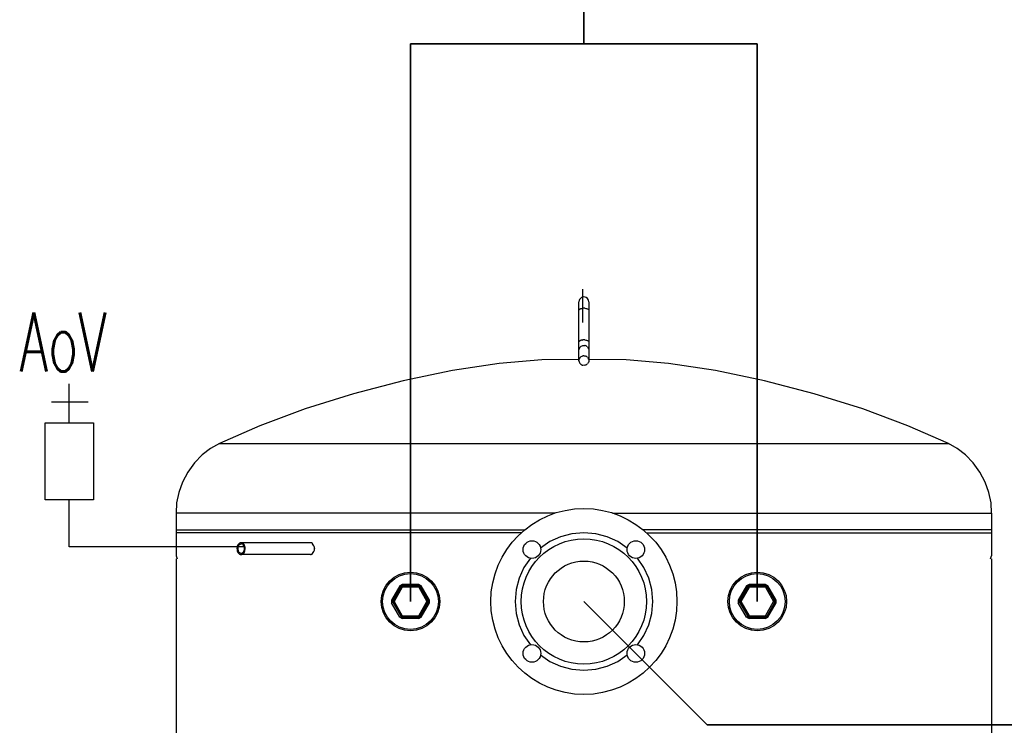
# Model space of a CAD drawing. Header units: millimetres. Extents: x -98431657 to -98227415, y -465497820 to -465456067.
# Tile 41 of 62: x -98397675 to -98396837, y -465487339 to -465486739. Entities that reach past the tile are written whole.
import ezdxf

# ---------------------------------------------------------------- set-up
doc = ezdxf.new("R2010")
doc.units = ezdxf.units.MM
for name, color, linetype, lineweight in [('Pasivní chlazení', 7, 'Continuous', 25), ('WPF 1 - vrt', 7, 'Continuous', 25), ('základ', 7, 'Continuous', 25)]:
    doc.layers.add(name, color=color, linetype=linetype, lineweight=lineweight)
doc.styles.add('ROMANS', font='romans__.ttf')

# ---------------------------------------------------------------- blocks, each defined once
blk = doc.blocks.new('KOMPLEXNÍ OBJEKT_91')
at = {"layer": 'WPF 1 - vrt', "color": 0, "lineweight": 25}
blk.add_lwpolyline([(-98397423.92, -465487188.83), (-98397423.76, -465487188.77), (-98397423.73, -465487188.63), (-98397423.92, -465487188.63)], dxfattribs=at)
blk.add_arc((-98397430.33, -465487188.58), 6.41, 359.56929, 10.70806, dxfattribs=at)
blk = doc.blocks.new('KOMPLEXNÍ OBJEKT_98')
at = {"layer": 'WPF 1 - vrt', "color": 0, "lineweight": 25}
blk.add_lwpolyline([(-98397423.87, -465487188.42), (-98397423.91, -465487188.42), (-98397423.91, -465487188.43)], dxfattribs=at)
blk.add_arc((-98397432.17, -465487188.47), 8.25, 350.31082, 0.29765, dxfattribs=at)
blk = doc.blocks.new('KOMPLEXNÍ OBJEKT_112')
at = {"layer": 'WPF 1 - vrt', "color": 0, "lineweight": 25}
for p, q in [((-98397199.07, -465487028.74), (-98397199.07, -465486978.79)), ((-98397190.76, -465486978.79), (-98397190.76, -465487028.74))]:
    blk.add_line(p, q, dxfattribs=at)
blk.add_arc((-98397194.91, -465486978.78), 4.16, 359.90843, 180.09157, dxfattribs=at)
blk = doc.blocks.new('KOMPLEXNÍ OBJEKT_117')
at = {"layer": 'WPF 1 - vrt', "color": 0, "lineweight": 25}
blk.add_line((-98397427.45, -465487193.62), (-98397486.33, -465487193.62), dxfattribs=at)
blk.add_arc((-98397486.35, -465487191.29), 2.33, 253.17392, 270.33765, dxfattribs=at)
blk = doc.blocks.new('KOMPLEXNÍ OBJEKT_118')
at = {"layer": 'WPF 1 - vrt', "color": 0, "lineweight": 25}
blk.add_line((-98397427.45, -465487183.64), (-98397486.33, -465487183.64), dxfattribs=at)
for centre, radius, start, end in [((-98397486.36, -465487186.35), 2.71, 59.66443, 89.49853), ((-98397486.84, -465487187.16), 3.66, 47.29418, 59.49167), ((-98397487.57, -465487187.72), 4.56, 34.99196, 45.40837)]:
    blk.add_arc(centre, radius, start, end, dxfattribs=at)
blk = doc.blocks.new('KOMPLEXNÍ OBJEKT_153')
at = {"layer": 'WPF 1 - vrt', "color": 0, "lineweight": 25}
for centre, radius, start, end in [((-98397191.65, -465487027.82), 7.54, 193.17743, 199.24062), ((-98397194.39, -465487028.33), 4.81, 204.31291, 213.91938), ((-98397195.11, -465487028.84), 3.92, 213.72091, 225.56744), ((-98397194.45, -465487028.06), 4.94, 226.3628, 235.93045), ((-98397195.18, -465487029.1), 3.68, 236.24797, 248.93688), ((-98397195.17, -465487029.49), 3.32, 246.46489, 260.61508)]:
    blk.add_arc(centre, radius, start, end, dxfattribs=at)
blk = doc.blocks.new('KOMPLEXNÍ OBJEKT_154')
at = {"layer": 'WPF 1 - vrt', "color": 0, "lineweight": 25}
for centre, radius, start, end in [((-98397194.56, -465487029.22), 3.53, 290.44586, 303.79675), ((-98397194.49, -465487029.15), 3.55, 302.18471, 315.52204)]:
    blk.add_arc(centre, radius, start, end, dxfattribs=at)
blk = doc.blocks.new('KOMPLEXNÍ OBJEKT_155')
at = {"layer": 'WPF 1 - vrt', "color": 0, "lineweight": 25}
for centre, radius, start, end in [((-98397194.71, -465487028.42), 3.74, 55.75922, 68.31631), ((-98397194.49, -465487028.37), 3.58, 45.066, 58.19903)]:
    blk.add_arc(centre, radius, start, end, dxfattribs=at)
blk = doc.blocks.new('KOMPLEXNÍ OBJEKT_156')
at = {"layer": 'WPF 1 - vrt', "color": 0, "lineweight": 25}
for centre, radius, start, end in [((-98397194.89, -465487022.53), 11.43, 90.1028, 94.11104), ((-98397194.91, -465487022.95), 11.85, 86.15138, 90.03031)]:
    blk.add_arc(centre, radius, start, end, dxfattribs=at)
blk = doc.blocks.new('KOMPLEXNÍ OBJEKT_157')
at = {"layer": 'WPF 1 - vrt', "color": 0, "lineweight": 25}
for centre, radius, start, end in [((-98397184.17, -465487080.9), 97.32, 96.81059, 97.28094), ((-98397194.9, -465486995.67), 11.43, 90.03901, 94.04725), ((-98397194.91, -465486996.09), 11.85, 86.15138, 90.03031)]:
    blk.add_arc(centre, radius, start, end, dxfattribs=at)
blk = doc.blocks.new('KOMPLEXNÍ OBJEKT_158')
at = {"layer": 'WPF 1 - vrt', "color": 0, "lineweight": 25}
for centre, radius, start, end in [((-98397193.34, -465486988.05), 3.57, 57.97453, 67.32572), ((-98397193.13, -465486987.6), 3.08, 47.69329, 56.91823), ((-98397192.03, -465486986.21), 1.31, 24.46233, 42.21908)]:
    blk.add_arc(centre, radius, start, end, dxfattribs=at)
blk = doc.blocks.new('KOMPLEXNÍ OBJEKT_159')
at = {"layer": 'WPF 1 - vrt', "color": 0, "lineweight": 25}
for centre, radius, start, end in [((-98397194.62, -465487019.02), 3.2, 66.19926, 80.88071), ((-98397194.92, -465487020.04), 4.26, 57.11474, 68.07011), ((-98397194.54, -465487019.53), 3.62, 44.61819, 57.67506)]:
    blk.add_arc(centre, radius, start, end, dxfattribs=at)
blk = doc.blocks.new('KOMPLEXNÍ OBJEKT_160')
at = {"layer": 'WPF 1 - vrt', "color": 0, "lineweight": 25}
for centre, radius, start, end in [((-98397196.06, -465486988.93), 4.55, 113.37273, 120.55869), ((-98397195.29, -465486991.14), 6.89, 106.32186, 111.97441)]:
    blk.add_arc(centre, radius, start, end, dxfattribs=at)
blk = doc.blocks.new('KOMPLEXNÍ OBJEKT_174')
at = {"layer": 'WPF 1 - vrt', "color": 0, "lineweight": 25}
for centre, radius, start, end in [((-98397482.95, -465487188.61), 6.91, 164.08969, 180.15853), ((-98397484.37, -465487188.19), 5.42, 145.18534, 164.23061), ((-98397484.72, -465487188.07), 5.07, 134.75016, 144.04726), ((-98397482.81, -465487188.62), 7.05, 180.05886, 195.82809), ((-98397484.7, -465487189.21), 5.06, 195.26183, 215.56652)]:
    blk.add_arc(centre, radius, start, end, dxfattribs=at)
blk = doc.blocks.new('KOMPLEXNÍ OBJEKT_175')
at = {"layer": 'WPF 1 - vrt', "color": 0, "lineweight": 25}
for centre, radius, start, end in [((-98397488.12, -465487188.41), 4.6, 16.71121, 34.49316), ((-98397489.56, -465487188.66), 6.05, 0.29778, 15.0521), ((-98397488.29, -465487188.77), 4.79, 325.96215, 343.14184), ((-98397489.49, -465487188.61), 5.99, 344.96472, 359.80236)]:
    blk.add_arc(centre, radius, start, end, dxfattribs=at)
blk = doc.blocks.new('KOMPLEXNÍ OBJEKT_176')
at = {"layer": 'WPF 1 - vrt', "color": 0, "lineweight": 25}
for centre, radius, start, end in [((-98397486.34, -465487190.69), 1.93, 253.81258, 270.46835), ((-98397486.33, -465487190.59), 2.03, 270.12096, 286.13924), ((-98397486.3, -465487190.6), 2.02, 285.29212, 301.3433), ((-98397486.1, -465487190.69), 1.84, 297.69868, 317.03466)]:
    blk.add_arc(centre, radius, start, end, dxfattribs=at)
blk = doc.blocks.new('KOMPLEXNÍ OBJEKT_177')
at = {"layer": 'WPF 1 - vrt', "color": 0, "lineweight": 25}
for centre, radius, start, end in [((-98397486.33, -465487186.61), 1.98, 90.01033, 106.27567), ((-98397486.33, -465487186.62), 1.99, 73.6715, 90.0683), ((-98397486.21, -465487186.44), 1.78, 57.58765, 75.77694)]:
    blk.add_arc(centre, radius, start, end, dxfattribs=at)
blk = doc.blocks.new('KOMPLEXNÍ OBJEKT_178')
at = {"layer": 'WPF 1 - vrt', "color": 0, "lineweight": 25}
for centre, radius, start, end in [((-98397483.21, -465487188.68), 5.94, 164.57843, 179.53462), ((-98397483.09, -465487188.56), 6.07, 180.648, 195.33294)]:
    blk.add_arc(centre, radius, start, end, dxfattribs=at)
blk = doc.blocks.new('KOMPLEXNÍ OBJEKT_179')
at = {"layer": 'WPF 1 - vrt', "color": 0, "lineweight": 25}
for centre, radius, start, end in [((-98397486.27, -465487191.13), 2.48, 284.68038, 301.53228), ((-98397486.68, -465487190.34), 3.36, 300.40569, 313.3341)]:
    blk.add_arc(centre, radius, start, end, dxfattribs=at)

msp = doc.modelspace()

# ---------------------------------------------------------------- linework, layer by layer
at = {"layer": 'Pasivní chlazení', "color": 1, "lineweight": 35}
for p, q in [((-98397194.91, -465486759.36), (-98397194.91, -465485958.2)), ((-98397342.3, -465487233.61), (-98397342.3, -465486759.36)), ((-98397047.52, -465486759.36), (-98397342.3, -465486759.36)), ((-98397047.52, -465486759.36), (-98397047.52, -465487233.59))]:
    msp.add_line(p, q, dxfattribs=at)
at = {"layer": 'WPF 1 - vrt', "color": 0, "lineweight": 25}
for p, q in [((-98397199.07, -465486986), (-98397199.06, -465486985.82)), ((-98397199.06, -465486985.82), (-98397198.99, -465486985.65)), ((-98397198.99, -465486985.65), (-98397198.77, -465486985.33)), ((-98397198.77, -465486985.33), (-98397198.38, -465486985.02)), ((-98397197.23, -465486984.53), (-98397196.5, -465486984.36)), ((-98397194.11, -465486984.27), (-98397193.33, -465486984.37)), ((-98397193.33, -465486984.37), (-98397192.6, -465486984.53)), ((-98397192.6, -465486984.53), (-98397191.96, -465486984.76)), ((-98397190.83, -465486985.66), (-98397190.76, -465486985.82)), ((-98397190.76, -465486985.82), (-98397190.75, -465486985.99)), ((-98397199.07, -465487012.86), (-98397199.06, -465487012.68)), ((-98397199.06, -465487012.68), (-98397198.99, -465487012.52)), ((-98397198.99, -465487012.52), (-98397198.77, -465487012.18)), ((-98397198.77, -465487012.18), (-98397198.38, -465487011.88)), ((-98397197.87, -465487011.61), (-98397197.23, -465487011.4)), ((-98397196.5, -465487011.23), (-98397195.71, -465487011.13)), ((-98397194.11, -465487011.13), (-98397193.33, -465487011.23)), ((-98397193.33, -465487011.23), (-98397192.6, -465487011.39)), ((-98397192.6, -465487011.39), (-98397191.96, -465487011.61)), ((-98397191.96, -465487011.61), (-98397191.45, -465487011.88)), ((-98397191.45, -465487011.88), (-98397191.05, -465487012.18)), ((-98397190.83, -465487012.52), (-98397190.76, -465487012.69)), ((-98397190.76, -465487012.69), (-98397190.75, -465487012.85)), ((-98397199.07, -465487019.88), (-98397198.99, -465487019.08)), ((-98397198.99, -465487019.08), (-98397198.77, -465487018.31)), ((-98397198.38, -465487017.61), (-98397197.87, -465487016.98)), ((-98397197.87, -465487016.98), (-98397197.23, -465487016.47)), ((-98397197.23, -465487016.47), (-98397196.5, -465487016.09)), ((-98397196.5, -465487016.09), (-98397195.71, -465487015.86)), ((-98397195.71, -465487015.86), (-98397194.91, -465487015.78)), ((-98397194.91, -465487015.78), (-98397194.11, -465487015.86)), ((-98397191.96, -465487016.98), (-98397191.45, -465487017.6)), ((-98397191.45, -465487017.6), (-98397191.05, -465487018.31)), ((-98397190.83, -465487019.07), (-98397190.75, -465487019.88)), ((-98397199.07, -465487028.74), (-98397198.99, -465487027.94)), ((-98397198.99, -465487029.54), (-98397199.07, -465487028.74)), ((-98397198.99, -465487027.94), (-98397198.77, -465487027.17)), ((-98397198.38, -465487026.47), (-98397197.87, -465487025.84)), ((-98397197.23, -465487025.34), (-98397196.5, -465487024.95)), ((-98397196.5, -465487024.95), (-98397195.71, -465487024.72)), ((-98397194.91, -465487024.64), (-98397194.11, -465487024.72)), ((-98397194.11, -465487024.72), (-98397193.33, -465487024.95)), ((-98397191.96, -465487025.84), (-98397191.45, -465487026.47)), ((-98397191.45, -465487026.47), (-98397191.05, -465487027.17)), ((-98397190.76, -465487028.74), (-98397190.84, -465487029.54)), ((-98397190.83, -465487027.94), (-98397190.75, -465487028.74)), ((-98397194.91, -465487032.84), (-98397195.71, -465487032.76)), ((-98397194.11, -465487032.76), (-98397194.92, -465487032.84)), ((-98397193.33, -465487032.53), (-98397194.11, -465487032.76)), ((-98397191.45, -465487031.01), (-98397191.96, -465487031.63)), ((-98397190.84, -465487029.54), (-98397191.06, -465487030.31)), ((-98397504.8, -465487099.35), (-98396885.03, -465487099.35)), ((-98397541.5, -465487158.35), (-98397541.5, -465487194.64)), ((-98397219.25, -465487158.35), (-98397541.49, -465487158.35)), ((-98397170.61, -465487158.35), (-98396848.33, -465487158.35)), ((-98396848.33, -465487158.35), (-98396848.33, -465487194.64)), ((-98397541.5, -465487172.7), (-98397245.33, -465487172.7)), ((-98397248.33, -465487175.32), (-98397541.5, -465487175.32)), ((-98396848.33, -465487172.7), (-98397144.49, -465487172.7)), ((-98397141.47, -465487175.32), (-98396848.33, -465487175.32)), ((-98397488.94, -465487187.1), (-98397488.32, -465487185.81)), ((-98397488.32, -465487185.81), (-98397487.9, -465487185.31)), ((-98397487.68, -465487184.02), (-98397488.29, -465487184.47)), ((-98397487.9, -465487185.31), (-98397487.41, -465487184.94)), ((-98397487.02, -465487183.73), (-98397487.68, -465487184.02)), ((-98397487.41, -465487184.94), (-98397486.88, -465487184.71)), ((-98397486.33, -465487183.64), (-98397487.02, -465487183.73)), ((-98397485.25, -465487184.93), (-98397484.76, -465487185.31)), ((-98397484.76, -465487185.31), (-98397484.33, -465487185.81)), ((-98397483.06, -465487186.72), (-98397483.83, -465487185.1)), ((-98397426.96, -465487183.68), (-98397427.45, -465487183.64)), ((-98397425.55, -465487184.42), (-98397426.47, -465487183.83)), ((-98397425.75, -465487184.12), (-98397425.81, -465487184.21)), ((-98397425.67, -465487184.09), (-98397425.75, -465487184.12)), ((-98397425.61, -465487184.11), (-98397425.68, -465487184.1)), ((-98397425.59, -465487184.12), (-98397425.61, -465487184.11)), ((-98397425.53, -465487184.27), (-98397425.59, -465487184.12)), ((-98397425.57, -465487184.44), (-98397425.53, -465487184.27)), ((-98397424.36, -465487186.23), (-98397425.55, -465487184.43)), ((-98397424.03, -465487187.39), (-98397424.36, -465487186.23)), ((-98397423.91, -465487188.43), (-98397423.94, -465487188.44)), ((-98397423.82, -465487188.43), (-98397423.88, -465487188.43)), ((-98397423.76, -465487188.48), (-98397423.82, -465487188.43)), ((-98397423.74, -465487188.55), (-98397423.76, -465487188.48)), ((-98397541.5, -465487194.64), (-98397540.6, -465487197.23)), ((-98397488.33, -465487191.46), (-98397488.94, -465487190.17)), ((-98397488.82, -465487192.16), (-98397488.3, -465487192.78)), ((-98397487.9, -465487191.95), (-98397488.33, -465487191.46)), ((-98397488.3, -465487192.78), (-98397487.68, -465487193.24)), ((-98397487.41, -465487192.32), (-98397487.9, -465487191.95)), ((-98397487.68, -465487193.24), (-98397487.02, -465487193.52)), ((-98397486.88, -465487192.55), (-98397487.41, -465487192.32)), ((-98397486.33, -465487193.62), (-98397485.64, -465487193.52)), ((-98397484.32, -465487191.45), (-98397484.76, -465487191.94)), ((-98397484.37, -465487192.78), (-98397483.83, -465487192.16)), ((-98397483.06, -465487190.54), (-98397482.8, -465487188.63)), ((-98397427.45, -465487193.62), (-98397426.95, -465487193.58)), ((-98397426.46, -465487193.42), (-98397425.55, -465487192.84)), ((-98397425.81, -465487193.05), (-98397425.74, -465487193.14)), ((-98397425.74, -465487193.14), (-98397425.67, -465487193.16)), ((-98397425.65, -465487193.16), (-98397425.59, -465487193.13)), ((-98397425.59, -465487193.13), (-98397425.52, -465487192.98)), ((-98397425.52, -465487192.98), (-98397425.57, -465487192.81)), ((-98397425.55, -465487192.84), (-98397424.36, -465487191.02)), ((-98397424.36, -465487191.02), (-98397424.03, -465487189.86)), ((-98397423.92, -465487188.83), (-98397423.87, -465487188.83)), ((-98397423.87, -465487188.84), (-98397423.81, -465487188.83)), ((-98397423.76, -465487188.77), (-98397423.74, -465487188.71)), ((-98397423.73, -465487188.63), (-98397423.74, -465487188.55)), ((-98397423.74, -465487188.71), (-98397423.72, -465487188.63)), ((-98396849.23, -465487197.22), (-98396848.33, -465487194.64)), ((-98397541.5, -465487197.26), (-98397541.5, -465488725.03)), ((-98396848.33, -465487197.26), (-98396848.33, -465488725.03)), ((-98397350.35, -465487220.9), (-98397357.32, -465487232.97)), ((-98397349.27, -465487219.03), (-98397351.43, -465487220.27)), ((-98397349.27, -465487220.28), (-98397350.34, -465487220.89)), ((-98397335.33, -465487219.03), (-98397349.27, -465487219.03)), ((-98397335.33, -465487220.28), (-98397349.27, -465487220.28)), ((-98397335.33, -465487221.53), (-98397349.27, -465487221.53)), ((-98397333.16, -465487220.28), (-98397335.33, -465487219.03)), ((-98397334.24, -465487220.9), (-98397335.32, -465487220.29)), ((-98397327.28, -465487232.98), (-98397334.25, -465487220.9)), ((-98397326.2, -465487232.35), (-98397333.17, -465487220.29)), ((-98397055.58, -465487220.9), (-98397062.54, -465487232.97)), ((-98397054.49, -465487219.03), (-98397056.65, -465487220.27)), ((-98397054.49, -465487220.28), (-98397055.57, -465487220.89)), ((-98397040.54, -465487219.03), (-98397054.5, -465487219.03)), ((-98397040.54, -465487220.28), (-98397054.5, -465487220.28)), ((-98397040.54, -465487221.53), (-98397054.5, -465487221.53)), ((-98397038.4, -465487220.28), (-98397040.55, -465487219.03)), ((-98397039.47, -465487220.9), (-98397040.54, -465487220.29)), ((-98397032.5, -465487232.98), (-98397039.47, -465487220.9)), ((-98397031.43, -465487232.35), (-98397038.4, -465487220.29)), ((-98397358.4, -465487232.35), (-98397356.24, -465487233.6)), ((-98397358.4, -465487232.35), (-98397358.4, -465487234.85)), ((-98397357.32, -465487232.98), (-98397357.32, -465487234.22)), ((-98397357.32, -465487234.22), (-98397350.35, -465487246.29)), ((-98397356.24, -465487233.6), (-98397349.26, -465487245.66)), ((-98397334.24, -465487246.3), (-98397327.28, -465487234.22)), ((-98397333.16, -465487246.92), (-98397326.2, -465487234.86)), ((-98397328.36, -465487233.6), (-98397326.2, -465487234.84)), ((-98397327.28, -465487234.22), (-98397327.28, -465487232.97)), ((-98397326.2, -465487234.85), (-98397326.2, -465487232.34)), ((-98397063.63, -465487232.35), (-98397061.47, -465487233.6)), ((-98397063.63, -465487232.35), (-98397063.63, -465487234.85)), ((-98397062.54, -465487232.98), (-98397062.54, -465487234.22)), ((-98397062.54, -465487234.22), (-98397055.57, -465487246.29)), ((-98397061.47, -465487233.6), (-98397054.49, -465487245.66)), ((-98397039.47, -465487246.3), (-98397032.5, -465487234.22)), ((-98397038.4, -465487246.92), (-98397031.42, -465487234.86)), ((-98397033.59, -465487233.6), (-98397031.43, -465487234.84)), ((-98397032.5, -465487234.22), (-98397032.5, -465487232.97)), ((-98397031.43, -465487234.85), (-98397031.43, -465487232.34)), ((-98397351.43, -465487246.92), (-98397349.27, -465487245.67)), ((-98397351.43, -465487246.92), (-98397349.27, -465487248.17)), ((-98397350.35, -465487246.3), (-98397349.27, -465487246.91)), ((-98397349.27, -465487245.67), (-98397335.32, -465487245.67)), ((-98397349.27, -465487246.92), (-98397335.32, -465487246.92)), ((-98397335.33, -465487248.17), (-98397335.33, -465487245.67)), ((-98397335.33, -465487246.92), (-98397334.25, -465487246.3)), ((-98397335.33, -465487248.17), (-98397333.16, -465487246.92)), ((-98397056.65, -465487246.92), (-98397054.49, -465487245.67)), ((-98397056.65, -465487246.92), (-98397054.49, -465487248.17)), ((-98397055.58, -465487246.3), (-98397054.5, -465487246.91)), ((-98397054.49, -465487245.67), (-98397040.54, -465487245.67)), ((-98397054.49, -465487246.92), (-98397040.54, -465487246.92)), ((-98397040.54, -465487248.17), (-98397040.54, -465487245.67)), ((-98397040.54, -465487246.92), (-98397039.48, -465487246.3)), ((-98397040.54, -465487248.17), (-98397038.4, -465487246.92))]:
    msp.add_line(p, q, dxfattribs=at)
at = {"layer": 'WPF 1 - vrt', "color": 1, "lineweight": 35}
for p, q in [((-98397194.91, -465487233.61), (-98397090.08, -465487338.43)), ((-98397090.08, -465487338.43), (-98396767.83, -465487338.43))]:
    msp.add_line(p, q, dxfattribs=at)
at = {"layer": 'WPF 1 - vrt', "color": 0, "lineweight": 25}
for points in [[(-98397199.07, -465487027.92), (-98397230.74, -465487028.1), (-98397266.96, -465487031.23), (-98397306.69, -465487037.24), (-98397348.48, -465487045.9), (-98397390.78, -465487056.89), (-98397431.91, -465487069.78), (-98397470.32, -465487084.08), (-98397504.8, -465487099.35)], [(-98396885.03, -465487099.35), (-98396919.5, -465487084.08), (-98396957.9, -465487069.78), (-98396999.03, -465487056.88), (-98397041.33, -465487045.89), (-98397083.12, -465487037.24), (-98397122.85, -465487031.23), (-98397159.08, -465487028.1), (-98397190.75, -465487027.93)], [(-98397504.8, -465487099.35), (-98397512.33, -465487103.46), (-98397519.46, -465487109.01), (-98397525.96, -465487115.81), (-98397531.58, -465487123.61), (-98397536.09, -465487132.1), (-98397539.32, -465487140.93), (-98397541.14, -465487149.78), (-98397541.49, -465487158.35)], [(-98396848.33, -465487158.35), (-98396848.69, -465487149.78), (-98396850.51, -465487140.93), (-98396853.74, -465487132.1), (-98396858.26, -465487123.61), (-98396863.88, -465487115.81), (-98396870.37, -465487109.01), (-98396877.5, -465487103.46), (-98396885.03, -465487099.35)], [(-98397158.14, -465487188.12), (-98397166.05, -465487182.58), (-98397175.02, -465487178.48), (-98397184.76, -465487175.96), (-98397194.9, -465487175.11), (-98397205.05, -465487175.96), (-98397214.8, -465487178.48), (-98397223.77, -465487182.58), (-98397231.7, -465487188.12)], [(-98397425.67, -465487193.16), (-98397425.66, -465487193.16), (-98397425.65, -465487193.16)], [(-98397240.39, -465487196.82), (-98397245.93, -465487204.74), (-98397250.03, -465487213.71), (-98397252.55, -465487223.45), (-98397253.4, -465487233.59), (-98397252.55, -465487243.74), (-98397250.03, -465487253.48), (-98397245.93, -465487262.45), (-98397240.39, -465487270.37)], [(-98397149.44, -465487270.37), (-98397143.9, -465487262.46), (-98397139.8, -465487253.49), (-98397137.28, -465487243.75), (-98397136.43, -465487233.6), (-98397137.28, -465487223.46), (-98397139.8, -465487213.71), (-98397143.9, -465487204.74), (-98397149.44, -465487196.82)], [(-98397349.27, -465487221.52), (-98397351.43, -465487220.28), (-98397358.41, -465487232.34)], [(-98397349.27, -465487219.02), (-98397349.27, -465487221.53), (-98397356.24, -465487233.59)], [(-98397335.33, -465487219.02), (-98397335.33, -465487221.53), (-98397333.16, -465487220.28)], [(-98397335.33, -465487221.53), (-98397328.36, -465487233.6), (-98397326.2, -465487232.35)], [(-98397054.49, -465487221.52), (-98397056.65, -465487220.28), (-98397063.63, -465487232.34)], [(-98397054.49, -465487219.02), (-98397054.49, -465487221.53), (-98397061.47, -465487233.59)], [(-98397040.55, -465487221.53), (-98397033.59, -465487233.6), (-98397031.43, -465487232.35)], [(-98397040.54, -465487219.02), (-98397040.54, -465487221.53), (-98397038.4, -465487220.28)], [(-98397351.43, -465487246.91), (-98397358.4, -465487234.85), (-98397356.24, -465487233.6)], [(-98397333.16, -465487246.92), (-98397335.33, -465487245.67), (-98397328.36, -465487233.61)], [(-98397056.65, -465487246.91), (-98397063.63, -465487234.85), (-98397061.47, -465487233.6)], [(-98397038.4, -465487246.92), (-98397040.54, -465487245.67), (-98397033.59, -465487233.61)], [(-98397335.32, -465487248.17), (-98397349.27, -465487248.17), (-98397349.27, -465487245.67)], [(-98397040.54, -465487248.17), (-98397054.49, -465487248.17), (-98397054.49, -465487245.67)], [(-98397231.7, -465487279.07), (-98397223.77, -465487284.61), (-98397214.8, -465487288.71), (-98397205.05, -465487291.24), (-98397194.9, -465487292.09), (-98397184.76, -465487291.24), (-98397175.02, -465487288.71), (-98397166.05, -465487284.61), (-98397158.14, -465487279.07)]]:
    msp.add_lwpolyline(points, dxfattribs=at)
for centre, radius in [((-98397194.91, -465487233.59), 79.09), ((-98397194.92, -465487233.6), 53.29), ((-98397239.06, -465487189.45), 7.49), ((-98397150.76, -465487189.44), 7.49), ((-98397194.91, -465487233.61), 34.35), ((-98397342.3, -465487233.61), 24.98), ((-98397342.3, -465487233.59), 23.73), ((-98397047.52, -465487233.59), 24.97), ((-98397047.52, -465487233.6), 23.73), ((-98397239.06, -465487277.75), 7.49), ((-98397150.76, -465487277.75), 7.49)]:
    msp.add_circle(centre, radius, dxfattribs=at)
for centre, radius, start, end in [((-98397194.88, -465487017.9), 6.96, 115.39717, 120.11992), ((-98397195.26, -465487018.16), 7.04, 100.18458, 106.2176), ((-98397192.36, -465487013.28), 1.71, 26.53636, 40.14506), ((-98397193.38, -465487020.85), 5.96, 147.00663, 154.76108), ((-98397198.18, -465487020.79), 7.54, 13.17743, 19.24062), ((-98397193.38, -465487029.71), 5.96, 147.00663, 154.76108), ((-98397194.25, -465487029.75), 5.33, 123.96292, 132.77205), ((-98397194.93, -465487028.53), 3.88, 89.75713, 101.66405), ((-98397198.18, -465487029.66), 7.54, 13.17743, 19.24062), ((-98397195.14, -465487028.49), 4.47, 325.71539, 336.05232), ((-98397489.75, -465487188.62), 6.95, 359.95025, 15.9367), ((-98397427.43, -465487186.07), 2.43, 66.77838, 78.86982), ((-98397488.71, -465487188.86), 5.89, 325.9523, 343.46365), ((-98397427.41, -465487191.37), 2.26, 281.55897, 294.68475)]:
    msp.add_arc(centre, radius, start, end, dxfattribs=at)
at = {"layer": 'základ'}
for p, q in [((-98397195.67, -465486996.43), (-98397195.67, -465486968.02)), ((-98397632.44, -465487081.62), (-98397632.44, -465487048.62)), ((-98397647.64, -465487063.82), (-98397616.39, -465487063.82)), ((-98397632.44, -465487187.09), (-98397632.44, -465487147.13)), ((-98397483.71, -465487187.09), (-98397632.44, -465487187.09))]:
    msp.add_line(p, q, dxfattribs=at)
msp.add_lwpolyline([(-98397653.01, -465487081.62), (-98397611.86, -465487081.62), (-98397611.86, -465487147.13), (-98397653.01, -465487147.13), (-98397653.01, -465487081.62)], close=True, dxfattribs=at)

# ---------------------------------------------------------------- block references
at = {"layer": 'WPF 1 - vrt', "color": 0, "lineweight": 25}
for name in ['KOMPLEXNÍ OBJEKT_112', 'KOMPLEXNÍ OBJEKT_160', 'KOMPLEXNÍ OBJEKT_157', 'KOMPLEXNÍ OBJEKT_158', 'KOMPLEXNÍ OBJEKT_156', 'KOMPLEXNÍ OBJEKT_159', 'KOMPLEXNÍ OBJEKT_155', 'KOMPLEXNÍ OBJEKT_153', 'KOMPLEXNÍ OBJEKT_154', 'KOMPLEXNÍ OBJEKT_174', 'KOMPLEXNÍ OBJEKT_178', 'KOMPLEXNÍ OBJEKT_177', 'KOMPLEXNÍ OBJEKT_118', 'KOMPLEXNÍ OBJEKT_175', 'KOMPLEXNÍ OBJEKT_91', 'KOMPLEXNÍ OBJEKT_98', 'KOMPLEXNÍ OBJEKT_117', 'KOMPLEXNÍ OBJEKT_176', 'KOMPLEXNÍ OBJEKT_179']:
    msp.add_blockref(name, (0, 0), dxfattribs=at)

# ---------------------------------------------------------------- texts
at = {"insert": (-98397674.71, -465487012.97), "char_height": 50, "width": 109.2063, "attachment_point": 4, "style": 'ROMANS'}
msp.add_mtext('\\W0.63;AoV', dxfattribs=at)

doc.saveas('drawing.dxf')
